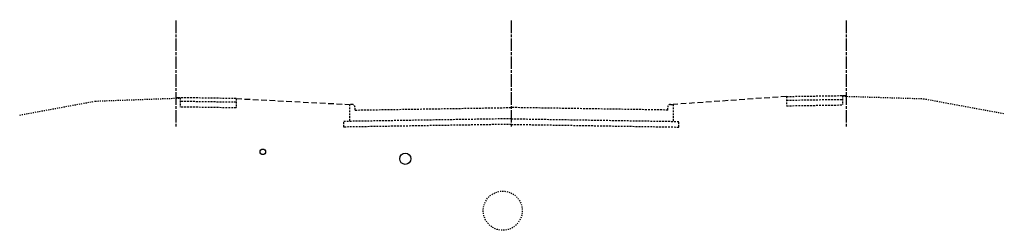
# Model space of a CAD drawing. Header units: feet. Extents: x 2174671 to 2176359, y 623236 to 623994.
# Tile 3 of 4: x 2174671 to 2174760, y 623894 to 623913. Entities that reach past the tile are written whole.
import ezdxf

# ---------------------------------------------------------------- set-up
doc = ezdxf.new("R2010")
doc.units = ezdxf.units.FT
doc.header["$MEASUREMENT"] = 0
for name, pattern in [('CL', [2, 0.3, -0.15, 1.4, -0.15]), ('DASHED', [0.75, 0.5, -0.25]), ('gasex', [0]), ('OhDOT_USTN2', [0.11, 0.069, -0.041]), ('OhDOT_USTN3', [0.22, 0.165, -0.055]), ('OhDOT_USTN5', [0.11, 0.055, -0.055]), ('waterex', [0])]:
    doc.linetypes.add(name, pattern=pattern)
for name, color, linetype in [('DR_X_Storm_Sewer', 151, 'OhDOT_USTN5'), ('GE_P_CL', 7, 'CL'), ('PV_X_EOP', 7, 'OhDOT_USTN3'), ('UT_X_Gas', 2, 'gasex'), ('UT_X_Water', 133, 'waterex'), ('XS_X_Ground_Line', 3, 'OhDOT_USTN2')]:
    doc.layers.add(name, color=color, linetype=linetype)

msp = doc.modelspace()

# ---------------------------------------------------------------- linework, layer by layer
at = {"layer": 'DR_X_Storm_Sewer'}
msp.add_circle((2174714.668, 623896.029), 1.75, dxfattribs=at)
at = {"layer": 'GE_P_CL', "ltscale": 0.8}
for p, q in [((2174685.438, 623903.547), (2174685.438, 623913.101)), ((2174715.438, 623903.547), (2174715.438, 623913.101)), ((2174745.438, 623903.547), (2174745.438, 623913.101))]:
    msp.add_line(p, q, dxfattribs=at)
at = {"layer": 'PV_X_EOP'}
for p, q in [((2174740.081, 623906.241), (2174745.081, 623906.319)), ((2174740.081, 623906.241), (2174740.081, 623905.407)), ((2174745.081, 623906.319), (2174745.081, 623905.485)), ((2174685.795, 623906.13), (2174685.795, 623905.296)), ((2174690.795, 623906.052), (2174685.795, 623906.13)), ((2174690.795, 623905.718), (2174685.795, 623905.796)), ((2174690.795, 623906.052), (2174690.795, 623905.218)), ((2174700.938, 623905.525), (2174700.938, 623904.013)), ((2174701.188, 623905.525), (2174700.938, 623905.525)), ((2174729.688, 623905.525), (2174729.938, 623905.525)), ((2174729.938, 623905.525), (2174729.938, 623904.013)), ((2174740.081, 623905.907), (2174745.081, 623905.985)), ((2174740.081, 623905.407), (2174745.081, 623905.485)), ((2174690.795, 623905.218), (2174685.795, 623905.296)), ((2174701.438, 623905.025), (2174701.438, 623905.275)), ((2174701.438, 623905.025), (2174715.438, 623905.249)), ((2174729.438, 623905.025), (2174715.438, 623905.249)), ((2174729.438, 623905.025), (2174729.438, 623905.275)), ((2174715.438, 623904.249), (2174700.438, 623904.005)), ((2174700.446, 623903.505), (2174700.438, 623904.005)), ((2174715.447, 623903.749), (2174700.446, 623903.505)), ((2174715.43, 623903.749), (2174730.43, 623903.505)), ((2174715.438, 623904.249), (2174730.438, 623904.005)), ((2174730.43, 623903.503), (2174730.438, 623904.005))]:
    msp.add_line(p, q, dxfattribs=at)
for centre, start, end in [((2174701.188, 623905.275), 0, 90), ((2174729.688, 623905.275), 90, 180)]:
    msp.add_arc(centre, 0.25, start, end, dxfattribs=at)
at = {"layer": 'UT_X_Gas', "ltscale": 0.25}
msp.add_circle((2174693.188, 623901.291), 0.25, dxfattribs=at)
at = {"layer": 'UT_X_Water', "ltscale": 0.25}
msp.add_circle((2174705.938, 623900.667), 0.5, dxfattribs=at)
at = {"layer": 'XS_X_Ground_Line', "linetype": 'DASHED'}
for p, q in [((2174740.081, 623906.236), (2174729.938, 623905.525)), ((2174745.081, 623906.319), (2174745.438, 623906.319)), ((2174685.795, 623906.13), (2174685.438, 623906.13)), ((2174690.794, 623906.052), (2174700.938, 623905.525))]:
    msp.add_line(p, q, dxfattribs=at)
at = {"layer": 'XS_X_Ground_Line'}
for p, q in [((2174745.09, 623906.266), (2174752.336, 623906.041)), ((2174671.413, 623904.581), (2174678.186, 623905.826)), ((2174678.186, 623905.826), (2174685.815, 623906.103)), ((2174752.336, 623906.041), (2174759.579, 623904.709))]:
    msp.add_line(p, q, dxfattribs=at)

doc.saveas('drawing.dxf')
